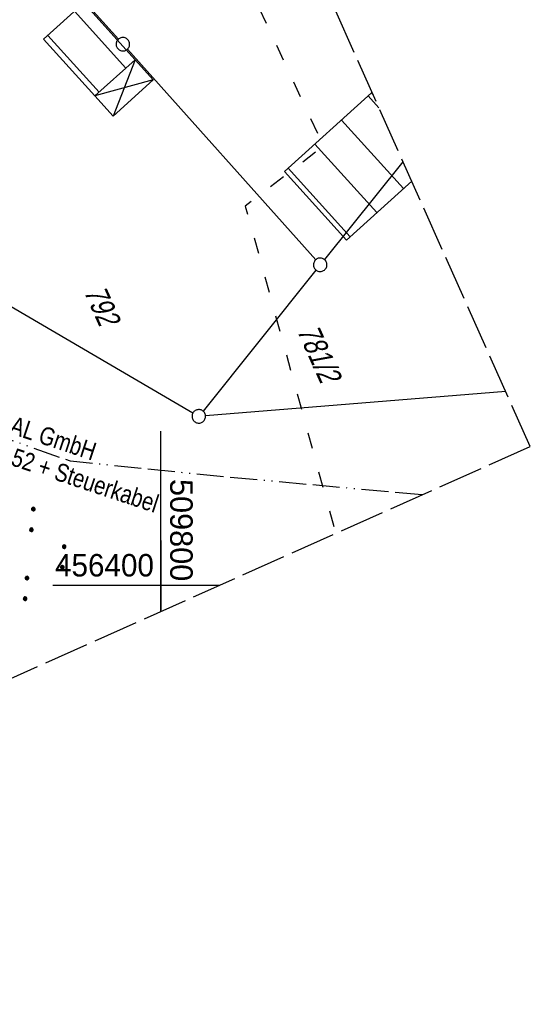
# Model space of a CAD drawing. Extents: x 509202 to 509841, y 456298 to 457260.
# Tile 29 of 56: x 509784 to 509841, y 456353 to 456463. Entities that reach past the tile are written whole.
import ezdxf

# ---------------------------------------------------------------- set-up
doc = ezdxf.new("R2010")
doc.units = 0
doc.header["$LTSCALE"] = 10
doc.header["$MEASUREMENT"] = 0
for name, pattern in [('ACAD_ISO03W100', [30, 12, -18]), ('ACAD_ISO13W100', [36, 12, -3, 12, -3, 0, -3, 0, -3]), ('LT00', [0]), ('LT14', [0.6, 0.5, -0.1])]:
    doc.linetypes.add(name, pattern=pattern)
doc.layers.get('0').update_dxf_attribs({"linetype": 'LT00'})
doc.layers.add('-BLATT_114-RAND', color=7, linetype='LT14', plot=False)
for name, color, linetype in [('DFK_BEB_SCHR', 254, 'LT00'), ('DFK_BEBAUUNG', 250, 'LT00'), ('DFK_FLUR_NR', 250, 'LT00'), ('DFK_GZPKT', 250, 'LT00'), ('DFK_KATASTER', 250, 'LT00'), ('DFK_NUTZUNG', 250, 'LT00'), ('GASLTG', 250, 'ACAD_ISO13W100'), ('GASLTG_TEXT', 250, 'Continuous'), ('V114_RASTER', 250, 'LT00'), ('V115_RASTER', 250, 'LT00'), ('WASSERLTG', 130, 'ACAD_ISO03W100')]:
    doc.layers.add(name, color=color, linetype=linetype)
doc.styles.get("Standard").update_dxf_attribs({"font": 'ARIAL.TTF'})
doc.styles.add('Versorgungsltg', font='ARIAL.TTF', dxfattribs={"width": 0.8, "height": 2})

# ---------------------------------------------------------------- blocks, each defined once
blk = doc.blocks.new('SYMB7010')
at = {"color": 0, "linetype": 'ByBlock'}
for points in [[(-0.031408, 0.499213), (-0.093728, 0.49134), (-0.15457, 0.475719), (-0.212975, 0.452595), (-0.268021, 0.422333), (-0.31884, 0.385411), (-0.36463, 0.342411), (-0.40467, 0.29401), (-0.438329, 0.240973), (-0.465074, 0.184136), (-0.484486, 0.124395), (-0.496256, 0.062692), (-0.5002, 0)], [(-0.5002, 0), (-0.496256, -0.062692), (-0.484486, -0.124395), (-0.465075, -0.184136), (-0.438329, -0.240973), (-0.404671, -0.29401), (-0.36463, -0.342411), (-0.31884, -0.385411), (-0.268021, -0.422333), (-0.212975, -0.452595), (-0.154571, -0.475719), (-0.093728, -0.49134), (-0.031408, -0.499213), (0.031408, -0.499213)], [(0.5002, 0), (0.496256, 0.062692), (0.484485, 0.124395), (0.465074, 0.184136), (0.438329, 0.240973), (0.40467, 0.29401), (0.36463, 0.342411), (0.31884, 0.385411), (0.268021, 0.422333), (0.212975, 0.452595), (0.15457, 0.475719), (0.093728, 0.49134), (0.031408, 0.499213), (-0.031408, 0.499213)], [(0.031408, -0.499213), (0.093728, -0.491341), (0.15457, -0.475719), (0.212975, -0.452595), (0.268021, -0.422333), (0.31884, -0.385411), (0.36463, -0.342411), (0.404671, -0.294011), (0.438329, -0.240974), (0.465075, -0.184136), (0.484486, -0.124395), (0.496256, -0.062692), (0.500201, 0)]]:
    blk.add_lwpolyline(points, dxfattribs=at)
blk = doc.blocks.new('SYMB7111')
at = {"color": 0, "linetype": 'ByBlock'}
for p, q in [((-0.13, 0.202919), (-0.13, 0.177081)), ((-0.125, 0.172895), (-0.125, 0.207105)), ((-0.12, 0.209164), (-0.12, 0.170836)), ((-0.115, 0.170204), (-0.115, 0.209796)), ((-0.11, 0.209164), (-0.11, 0.170836)), ((-0.105, 0.172895), (-0.105, 0.207105)), ((-0.1, 0.202919), (-0.1, 0.177081)), ((-0.095, 0.189874), (-0.095, 0.190146)), ((0.1, 0.202919), (0.1, 0.177081)), ((0.105, 0.172895), (0.105, 0.207105)), ((0.11, 0.209164), (0.11, 0.170836)), ((0.115, 0.170204), (0.115, 0.209796)), ((0.12, 0.209164), (0.12, 0.170836)), ((0.125, 0.172895), (0.125, 0.207105)), ((0.13, 0.202919), (0.13, 0.177081)), ((0.135, 0.189874), (0.135, 0.190146)), ((-0.515, -0.177081), (-0.515, -0.202919)), ((-0.51, -0.207105), (-0.51, -0.172895)), ((-0.505, -0.170836), (-0.505, -0.209164)), ((-0.5, -0.209796), (-0.5, -0.170204)), ((-0.495, -0.170836), (-0.495, -0.209164)), ((-0.49, -0.207105), (-0.49, -0.172895)), ((-0.485, -0.177081), (-0.485, -0.202919)), ((-0.48, -0.190126), (-0.48, -0.189854)), ((-0.285, -0.177081), (-0.285, -0.202919)), ((-0.28, -0.207105), (-0.28, -0.172895)), ((-0.275, -0.170836), (-0.275, -0.209164)), ((-0.27, -0.209796), (-0.27, -0.170204)), ((-0.265, -0.170836), (-0.265, -0.209164)), ((-0.26, -0.207105), (-0.26, -0.172895)), ((-0.255, -0.177081), (-0.255, -0.202919)), ((-0.25, -0.190126), (-0.25, -0.189854)), ((0.255, -0.177081), (0.255, -0.202919)), ((0.26, -0.207105), (0.26, -0.172895)), ((0.265, -0.170836), (0.265, -0.209164)), ((0.27, -0.209796), (0.27, -0.170204)), ((0.275, -0.170836), (0.275, -0.209164)), ((0.28, -0.207105), (0.28, -0.172895)), ((0.285, -0.177081), (0.285, -0.202919)), ((0.29, -0.190126), (0.29, -0.189854)), ((0.485, -0.177081), (0.485, -0.202919)), ((0.49, -0.207105), (0.49, -0.172895)), ((0.495, -0.170836), (0.495, -0.209164)), ((0.5, -0.209796), (0.5, -0.170204)), ((0.505, -0.170836), (0.505, -0.209164)), ((0.51, -0.207105), (0.51, -0.172895)), ((0.515, -0.177081), (0.515, -0.202919)), ((0.52, -0.190126), (0.52, -0.189854))]:
    blk.add_line(p, q, dxfattribs=at)
for points in [[(-0.095, 0.19), (-0.096981, 0.198678), (-0.10253, 0.205637), (-0.11055, 0.209499), (-0.11945, 0.209499), (-0.12747, 0.205637), (-0.133019, 0.198678), (-0.135, 0.19), (-0.133019, 0.181322), (-0.12747, 0.174363), (-0.11945, 0.170501), (-0.11055, 0.170501), (-0.10253, 0.174363), (-0.096981, 0.181322), (-0.095, 0.19)], [(0.135, 0.19), (0.133019, 0.198678), (0.12747, 0.205637), (0.11945, 0.209499), (0.11055, 0.209499), (0.10253, 0.205637), (0.096981, 0.198678), (0.095, 0.19), (0.096981, 0.181322), (0.10253, 0.174363), (0.11055, 0.170501), (0.11945, 0.170501), (0.12747, 0.174363), (0.133019, 0.181322), (0.135, 0.19)], [(-0.48, -0.19), (-0.481981, -0.181322), (-0.48753, -0.174363), (-0.49555, -0.170501), (-0.50445, -0.170501), (-0.51247, -0.174363), (-0.518019, -0.181322), (-0.52, -0.19), (-0.518019, -0.198678), (-0.51247, -0.205637), (-0.50445, -0.209499), (-0.49555, -0.209499), (-0.48753, -0.205637), (-0.481981, -0.198678), (-0.48, -0.19)], [(-0.25, -0.19), (-0.251981, -0.181322), (-0.25753, -0.174363), (-0.26555, -0.170501), (-0.27445, -0.170501), (-0.28247, -0.174363), (-0.288019, -0.181322), (-0.29, -0.19), (-0.288019, -0.198678), (-0.28247, -0.205637), (-0.27445, -0.209499), (-0.26555, -0.209499), (-0.25753, -0.205637), (-0.251981, -0.198678), (-0.25, -0.19)], [(0.29, -0.19), (0.288019, -0.181322), (0.28247, -0.174363), (0.27445, -0.170501), (0.26555, -0.170501), (0.25753, -0.174363), (0.251981, -0.181322), (0.25, -0.19), (0.251981, -0.198678), (0.25753, -0.205637), (0.26555, -0.209499), (0.27445, -0.209499), (0.28247, -0.205637), (0.288019, -0.198678), (0.29, -0.19)], [(0.52, -0.19), (0.518019, -0.181322), (0.51247, -0.174363), (0.50445, -0.170501), (0.49555, -0.170501), (0.48753, -0.174363), (0.481981, -0.181322), (0.48, -0.19), (0.481981, -0.198678), (0.48753, -0.205637), (0.49555, -0.209499), (0.50445, -0.209499), (0.51247, -0.205637), (0.518019, -0.198678), (0.52, -0.19)]]:
    blk.add_lwpolyline(points, dxfattribs=at)

msp = doc.modelspace()

# ---------------------------------------------------------------- linework, layer by layer
at = {"layer": '-BLATT_114-RAND'}
msp.add_lwpolyline([(509201.6, 457142.83), (509579.07, 456298.35), (509841.09, 456415.47), (509463.62, 457259.94), (509201.6, 457142.83)], dxfattribs=at)
at = {"layer": 'DFK_BEB_SCHR'}
for p, q in [((509796.12, 456457.52), (509790.4, 456463.86)), ((509787.43, 456461.18), (509793.14, 456454.85)), ((509824.26, 456453.11), (509823.05, 456454.45)), ((509820.08, 456451.76), (509826.98, 456444.15)), ((509824.02, 456441.47), (509817.12, 456449.08)), ((509814.15, 456446.4), (509821.06, 456438.78))]:
    msp.add_line(p, q, dxfattribs=at)
at = {"layer": 'DFK_BEBAUUNG'}
for p, q in [((509797.16, 456458.46), (509792.69, 456454.44)), ((509797.16, 456458.46), (509794.72, 456452.2)), ((509799.16, 456456.24), (509797.16, 456458.46)), ((509799.16, 456456.24), (509792.69, 456454.44)), ((509799.16, 456456.24), (509794.72, 456452.2)), ((509794.72, 456452.2), (509792.69, 456454.44))]:
    msp.add_line(p, q, dxfattribs=at)
for points in [[(509791.44, 456464.8), (509797.16, 456458.46), (509792.69, 456454.44), (509786.97, 456460.77), (509791.44, 456464.8)], [(509820.66, 456438.42), (509813.75, 456446.04), (509823.43, 456454.79), (509823.59, 456454.61)], [(509827.9, 456444.98), (509820.66, 456438.42)]]:
    msp.add_lwpolyline(points, dxfattribs=at)
at = {"layer": 'DFK_KATASTER'}
for p, q in [((509771.73, 456487.1), (509795.29, 456460.76)), ((509817.23, 456436.23), (509796.29, 456459.64)), ((509826.93, 456447.13), (509818.2, 456436.25)), ((509763.59, 456442.61), (509803.58, 456419.19)), ((509817.26, 456435.08), (509804.7, 456419.39)), ((509838.35, 456421.58), (509804.98, 456418.87))]:
    msp.add_line(p, q, dxfattribs=at)
at = {"layer": 'GASLTG', "ltscale": 0.025, "flags": 128}
msp.add_lwpolyline([(509829.05, 456410.08), (509807.3, 456412.05), (509789.98, 456413.81), (509774.82, 456419.17), (509766.39, 456422.23), (509738.9, 456433.05), (509727.44, 456437.39), (509716.4, 456441.38), (509714.46, 456442.49), (509712.52, 456444.06), (509711.69, 456445.17), (509710.39, 456447.29), (509710.12, 456447.84), (509707.43, 456463.2), (509703.17, 456486.62), (509700.03, 456503.74), (509695.3, 456517.63), (509660.74, 456605.49), (509644.63, 456646.79), (509625.11, 456688.1), (509611.58, 456717.09), (509598.91, 456743.71), (509583.86, 456775.73), (509577.78, 456788.27), (509575.75, 456792.15), (509573.39, 456796.12), (509571.87, 456798.39), (509568.66, 456802.78), (509566.12, 456805.31), (509562.02, 456810.49), (509557.86, 456814.29), (509554.89, 456815.36), (509551.68, 456816.19), (509546.33, 456814.89), (509541.7, 456813.11), (509537.06, 456811.44), (509532.54, 456809.66), (509521.11, 456805.73), (509506.62, 456800.5), (509498.77, 456797.65), (509491.41, 456795.04), (509485.35, 456793.31), (509463.97, 456803.44), (509456.34, 456807.11), (509424.84, 456821.9), (509379.51, 456843.53), (509347.48, 456858.14), (509325.98, 456868.7), (509323.62, 456869.85)], dxfattribs=at)
at = {"layer": 'V114_RASTER'}
for p, q in [((509800, 456397.1), (509800, 456417.16)), ((509806.49, 456400), (509787.99, 456400))]:
    msp.add_line(p, q, dxfattribs=at)
at = {"layer": 'V115_RASTER'}
for p, q in [((509800, 456405), (509800, 456397.1)), ((509805, 456400), (509795, 456400))]:
    msp.add_line(p, q, dxfattribs=at)
at = {"layer": 'WASSERLTG', "ltscale": 0.015, "flags": 128}
msp.add_lwpolyline([(509811.86, 456471.59), (509808.96, 456468.47), (509818.09, 456448.84), (509809.4, 456442.2), (509819.45, 456405.8)], dxfattribs=at)

# ---------------------------------------------------------------- block references
at = {"layer": 'DFK_GZPKT', "xscale": 1.500000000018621, "yscale": 1.5, "zscale": 1.5, "rotation": 264.7377099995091}
for p in [(509795.79, 456460.2), (509817.73, 456435.67), (509804.23, 456418.81)]:
    msp.add_blockref('SYMB7010', p, dxfattribs=at)
at = {"layer": 'DFK_NUTZUNG', "xscale": 9.999999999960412, "yscale": 10, "zscale": 10, "rotation": 264.7377000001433}
msp.add_blockref('SYMB7111', (509787.27, 456403.34), dxfattribs=at)

# ---------------------------------------------------------------- texts
at = {"layer": 'DFK_FLUR_NR', "oblique": 13.754, "width": 0.75}
for s, p in [('792', (509791.42, 456432.69)), ('781/2', (509815.11, 456428.35))]:
    msp.add_text(s, height=2.5, rotation=294.084, dxfattribs=at).set_placement(p)
at = {"layer": 'GASLTG_TEXT', "insert": (509785.11, 456415.58), "char_height": 2, "attachment_point": 5, "rotation": 341.6365, "style": 'Versorgungsltg'}
msp.add_mtext('{\\fArial|b0|i0|c238|p34;MEGAL GmbH}\\PG DN 800 LNr.52 + Steuerkabel', dxfattribs=at)
at = {"layer": 'V114_RASTER'}
for s, rotation, width, p in [(' 509800', -89.9999, 0.976, (509801.05, 456412.79)), (' 456400', 0.0001, 0.944, (509787.33, 456401))]:
    msp.add_text(s, height=2.5, rotation=rotation, dxfattribs=dict(at, width=width)).set_placement(p)

doc.saveas('drawing.dxf')
